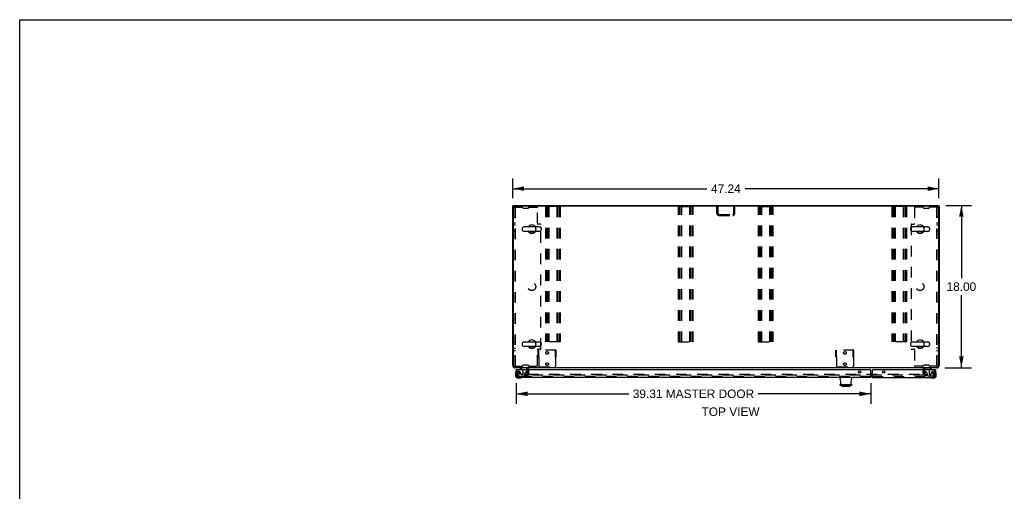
# Model space of a CAD drawing. Header units: inches. Extents: x 0 to 213, y 0 to 138.
# Tile 32 of 50: x 0 to 109, y 86 to 138. Entities that reach past the tile are written whole.
import ezdxf

# ---------------------------------------------------------------- set-up
doc = ezdxf.new("R2010")
doc.units = ezdxf.units.IN
doc.header["$LTSCALE"] = 11.736377
doc.header["$MEASUREMENT"] = 0
doc.linetypes.add('HIDDEN', pattern=[0.2, 0.1, -0.1])
doc.layers.get('0').update_dxf_attribs({"linetype": 'CONTINUOUS'})
for name, color, linetype in [('DEFAULT_2', 8, 'HIDDEN'), ('DIMENSIONS', 7, 'CONTINUOUS'), ('MASTER_DOOR_ASSEMBLY', 7, 'CONTINUOUS'), ('SLAVE_DOOR_ASSEMBLY', 7, 'CONTINUOUS')]:
    doc.layers.add(name, color=color, linetype=linetype)
doc.styles.get("Standard").update_dxf_attribs({"font": 'arial.ttf'})
doc.dimstyles.new('DIMSTYLE_1', dxfattribs={"dimtxt": 0.941421, "dimasz": 1.255227, "dimexe": 0.09, "dimexo": 0.07, "dimgap": 0.0375, "dimtad": 0, "dimtih": 1, "dimtoh": 1, "dimzin": 4, "dimdsep": 46, "dimtxsty": 'Standard', "dimblk": '_FILLED', "dimblk1": '_FILLED', "dimblk2": '_FILLED', "dimcen": 0.09, "dimazin": 1, "dimtfac": 1, "dimtdec": 3, "dimtofl": 0, "dimtmove": 0, "dimatfit": 3, "dimldrblk": '_FILLED', "dimfxl": 0, "dimtolj": 1, "dimtzin": 4, "dimarcsym": 0})

# ---------------------------------------------------------------- blocks, each defined once
blk = doc.blocks.new('_FILLED')
at = {"color": 0, "linetype": 'ByBlock'}
blk.add_solid([(0, 0), (-1, 0.2), (-1, -0.2)], dxfattribs=at)
blk = doc.blocks.new('*D1')
at = {"layer": 'DIMENSIONS', "color": 2, "linetype": 'Continuous'}
for p, q in [((54.65, 118.29), (54.65, 120.47)), ((101.89, 118.29), (101.89, 120.47)), ((54.65, 119.34), (76.16, 119.34)), ((101.89, 119.34), (80.39, 119.34))]:
    blk.add_line(p, q, dxfattribs=at)
at = {"layer": 'DIMENSIONS', "color": 2, "linetype": 'Continuous', "xscale": 1.2552274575, "yscale": 1.2552274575, "zscale": 1.2552274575, "rotation": 180}
blk.add_blockref('_FILLED', (54.65, 119.34), dxfattribs=at)
at = {"layer": 'DIMENSIONS', "color": 2, "linetype": 'Continuous', "xscale": 1.2552274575, "yscale": 1.2552274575, "zscale": 1.2552274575}
blk.add_blockref('_FILLED', (101.89, 119.34), dxfattribs=at)
at = {"layer": 'DIMENSIONS', "color": 2, "linetype": 'Continuous', "insert": (78.27, 119.81), "char_height": 0.941, "width": 3.2897, "attachment_point": 2, "line_spacing_factor": 0.9}
blk.add_mtext('47.24', dxfattribs=at)
blk = doc.blocks.new('*D2')
at = {"layer": 'DIMENSIONS', "color": 2, "linetype": 'Continuous'}
for p, q in [((102.65, 117.48), (105.5, 117.48)), ((104.37, 117.48), (104.37, 109.42)), ((104.37, 99.48), (104.37, 107.53)), ((102.53, 99.48), (105.5, 99.48))]:
    blk.add_line(p, q, dxfattribs=at)
at = {"layer": 'DIMENSIONS', "color": 2, "linetype": 'Continuous', "xscale": 1.2552274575, "yscale": 1.2552274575, "zscale": 1.2552274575}
for p, rotation in [((104.37, 117.48), 90), ((104.37, 99.48), 270)]:
    blk.add_blockref('_FILLED', p, dxfattribs=dict(at, rotation=rotation))
at = {"layer": 'DIMENSIONS', "color": 2, "linetype": 'Continuous', "insert": (104.37, 108.95), "char_height": 0.941, "width": 3.2897, "attachment_point": 2, "line_spacing_factor": 0.9}
blk.add_mtext('18.00', dxfattribs=at)
blk = doc.blocks.new('*D25')
at = {"layer": 'DIMENSIONS', "color": 2, "linetype": 'Continuous'}
for p, q in [((55.03, 97.78), (55.03, 95.47)), ((94.33, 97.78), (94.33, 95.47)), ((55.03, 96.6), (67.5, 96.6)), ((94.33, 96.6), (81.86, 96.6))]:
    blk.add_line(p, q, dxfattribs=at)
at = {"layer": 'DIMENSIONS', "color": 2, "linetype": 'Continuous', "xscale": 1.2552274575, "yscale": 1.2552274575, "zscale": 1.2552274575, "rotation": 180}
blk.add_blockref('_FILLED', (55.03, 96.6), dxfattribs=at)
at = {"layer": 'DIMENSIONS', "color": 2, "linetype": 'Continuous', "xscale": 1.2552274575, "yscale": 1.2552274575, "zscale": 1.2552274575}
blk.add_blockref('_FILLED', (94.33, 96.6), dxfattribs=at)
at = {"layer": 'DIMENSIONS', "color": 2, "linetype": 'Continuous', "insert": (74.68, 97.07), "char_height": 0.9414, "width": 13.4249, "attachment_point": 2, "line_spacing_factor": 0.9}
blk.add_mtext('39.31 MASTER DOOR', dxfattribs=at)

msp = doc.modelspace()

# ---------------------------------------------------------------- linework, layer by layer
at = {"color": 7, "linetype": 'Continuous'}
for p, q in [((0, 0), (0, 138.075)), ((0, 138.075), (213.389, 138.075)), ((54.755, 117.423), (54.651, 117.423)), ((54.755, 117.402), (54.755, 117.475)), ((101.791, 117.402), (101.791, 117.475)), ((101.791, 117.423), (101.895, 117.423)), ((55.701, 114.914), (55.701, 114.786)), ((57.586, 115.092), (55.923, 115.092)), ((57.586, 114.609), (55.923, 114.609)), ((57.809, 114.914), (57.809, 114.786)), ((98.737, 114.914), (98.737, 114.786)), ((100.622, 115.092), (98.959, 115.092)), ((100.622, 114.609), (98.959, 114.609)), ((100.845, 114.914), (100.845, 114.786)), ((55.701, 102.164), (55.701, 102.036)), ((57.586, 102.342), (55.923, 102.342)), ((57.586, 101.859), (55.923, 101.859)), ((57.809, 102.164), (57.809, 102.036)), ((98.737, 102.164), (98.737, 102.036)), ((100.622, 102.342), (98.959, 102.342)), ((100.622, 101.859), (98.959, 101.859)), ((100.845, 102.164), (100.845, 102.036)), ((56.297, 99.521), (56.297, 99.475)), ((100.249, 99.521), (100.249, 99.475)), ((100.291, 99.436), (100.291, 99.436)), ((100.291, 99.436), (100.291, 99.436))]:
    msp.add_line(p, q, dxfattribs=at)
at = {"color": 3, "linetype": 'Continuous'}
for p, q in [((54.651, 99.722), (54.651, 117.423)), ((54.703, 117.303), (54.703, 99.647)), ((54.755, 117.475), (101.791, 117.475)), ((54.823, 117.423), (101.723, 117.423)), ((101.843, 117.303), (101.843, 99.647)), ((101.895, 117.423), (101.895, 99.722)), ((54.823, 99.527), (56.278, 99.527)), ((56.297, 99.475), (54.897, 99.475)), ((56.297, 99.271), (56.297, 99.333)), ((100.218, 99.475), (56.328, 99.475)), ((101.648, 99.475), (100.249, 99.475)), ((100.249, 99.333), (100.249, 99.271)), ((100.268, 99.527), (101.723, 99.527)), ((56.297, 98.89), (56.297, 99.152)), ((100.249, 99.152), (100.249, 98.89))]:
    msp.add_line(p, q, dxfattribs=at)
for points in [[(56.312, 99.519), (56.31, 99.519), (56.308, 99.519), (56.307, 99.519), (56.306, 99.519), (56.305, 99.519), (56.303, 99.52), (56.301, 99.52), (56.3, 99.52), (56.298, 99.521), (56.296, 99.521), (56.294, 99.522), (56.292, 99.522), (56.29, 99.523), (56.288, 99.523), (56.286, 99.524), (56.283, 99.525), (56.281, 99.526), (56.278, 99.527)], [(56.328, 99.507), (56.326, 99.509), (56.325, 99.511), (56.323, 99.512), (56.322, 99.514), (56.321, 99.515), (56.32, 99.516), (56.319, 99.517), (56.318, 99.517), (56.317, 99.518), (56.316, 99.518), (56.315, 99.518), (56.314, 99.519), (56.313, 99.519), (56.313, 99.519), (56.312, 99.519)], [(100.218, 99.507), (100.219, 99.509), (100.221, 99.511), (100.222, 99.512), (100.223, 99.514), (100.225, 99.515), (100.226, 99.516), (100.227, 99.517), (100.228, 99.517), (100.229, 99.518), (100.229, 99.518), (100.23, 99.518), (100.231, 99.519), (100.232, 99.519), (100.233, 99.519), (100.234, 99.519), (100.236, 99.519)], [(100.236, 99.519), (100.237, 99.519), (100.238, 99.519), (100.239, 99.519), (100.241, 99.519), (100.242, 99.52), (100.244, 99.52), (100.246, 99.52), (100.248, 99.521), (100.25, 99.521), (100.251, 99.522), (100.253, 99.522), (100.255, 99.523), (100.258, 99.523), (100.26, 99.524), (100.262, 99.525), (100.265, 99.526), (100.268, 99.527)]]:
    msp.add_lwpolyline(points, dxfattribs=at)
for centre, radius, start, end in [((54.823, 117.303), 0.12, 90, 180), ((101.723, 117.303), 0.12, 0, 90), ((54.897, 99.722), 0.246, 180, 270), ((54.823, 99.647), 0.12, 180, 270), ((56.154, 99.333), 0.142, 0, 90), ((100.391, 99.333), 0.142, 90, 180), ((101.648, 99.722), 0.246, 270, 360), ((101.723, 99.647), 0.12, 270, 360)]:
    msp.add_arc(centre, radius, start, end, dxfattribs=at)
at = {"color": 7, "linetype": 'Continuous'}
for centre, radius, start, end in [((55.826, 114.914), 0.125, 146.81523, 180), ((55.826, 114.786), 0.125, 180, 213.18477), ((55.923, 114.85), 0.241, 90, 146.81523), ((55.923, 114.85), 0.241, 213.18477, 270), ((56.755, 114.85), 0.475, 30.55713, 149.44287), ((56.755, 114.85), 0.475, 210.55713, 329.44287), ((57.586, 114.85), 0.241, 33.18477, 90), ((57.586, 114.85), 0.241, 270, 326.81523), ((57.684, 114.914), 0.125, 0, 33.18477), ((57.684, 114.786), 0.125, 326.81523, 360), ((98.862, 114.914), 0.125, 146.81523, 180), ((98.862, 114.786), 0.125, 180, 213.18477), ((98.959, 114.85), 0.241, 90, 146.81523), ((98.959, 114.85), 0.241, 213.18477, 270), ((99.791, 114.85), 0.475, 30.55713, 149.44287), ((99.791, 114.85), 0.475, 210.55713, 329.44287), ((100.622, 114.85), 0.241, 33.18477, 90), ((100.622, 114.85), 0.241, 270, 326.81523), ((100.72, 114.914), 0.125, 0, 33.18477), ((100.72, 114.786), 0.125, 326.81523, 360), ((55.826, 102.164), 0.125, 146.81523, 180), ((55.826, 102.036), 0.125, 180, 213.18477), ((55.923, 102.1), 0.241, 90, 146.81523), ((55.923, 102.1), 0.241, 213.18477, 270), ((56.755, 102.1), 0.475, 30.55713, 149.44287), ((56.755, 102.1), 0.475, 210.55713, 329.44287), ((57.586, 102.1), 0.241, 33.18477, 90), ((57.586, 102.1), 0.241, 270, 326.81523), ((57.684, 102.164), 0.125, 0, 33.18477), ((57.684, 102.036), 0.125, 326.81523, 360), ((98.862, 102.164), 0.125, 146.81523, 180), ((98.862, 102.036), 0.125, 180, 213.18477), ((98.959, 102.1), 0.241, 90, 146.81523), ((98.959, 102.1), 0.241, 213.18477, 270), ((99.791, 102.1), 0.475, 30.55713, 149.44287), ((99.791, 102.1), 0.475, 210.55713, 329.44287), ((100.622, 102.1), 0.241, 33.18477, 90), ((100.622, 102.1), 0.241, 270, 326.81523), ((100.72, 102.164), 0.125, 0, 33.18477), ((100.72, 102.036), 0.125, 326.81523, 360)]:
    msp.add_arc(centre, radius, start, end, dxfattribs=at)
at = {"layer": 'DEFAULT_2', "color": 8, "linetype": 'HIDDEN'}
for p, q in [((54.755, 99.663), (54.755, 117.288)), ((54.755, 117.288), (55.696, 117.288)), ((54.943, 99.663), (54.943, 117.288)), ((55.755, 117.229), (55.755, 117.222)), ((55.814, 117.163), (56.321, 117.163)), ((56.38, 117.229), (56.38, 117.222)), ((56.439, 117.288), (57.321, 117.288)), ((57.38, 115.472), (57.38, 117.229)), ((58.267, 117.35), (58.267, 102.35)), ((59.892, 117.35), (58.267, 117.35)), ((58.371, 117.35), (58.371, 102.35)), ((58.538, 117.35), (58.538, 102.35)), ((58.642, 117.35), (58.642, 102.35)), ((59.517, 117.35), (59.517, 102.35)), ((59.621, 117.35), (59.621, 102.35)), ((59.788, 117.35), (59.788, 102.35)), ((59.892, 117.35), (59.892, 102.35)), ((73.031, 102.35), (73.031, 117.35)), ((73.031, 117.35), (74.656, 117.35)), ((73.135, 102.35), (73.135, 117.35)), ((73.302, 102.35), (73.302, 117.35)), ((73.406, 102.35), (73.406, 117.35)), ((74.281, 102.35), (74.281, 117.35)), ((74.385, 102.35), (74.385, 117.35)), ((74.552, 102.35), (74.552, 117.35)), ((74.656, 102.35), (74.656, 117.35)), ((77.273, 116.618), (77.273, 117.371)), ((77.377, 117.371), (77.273, 117.371)), ((77.377, 117.371), (77.377, 116.618)), ((79.169, 116.618), (79.169, 117.371)), ((79.169, 117.371), (79.273, 117.371)), ((79.273, 116.618), (79.273, 117.371)), ((81.889, 102.35), (81.889, 117.35)), ((81.889, 117.35), (83.514, 117.35)), ((81.993, 102.35), (81.993, 117.35)), ((82.16, 102.35), (82.16, 117.35)), ((82.264, 102.35), (82.264, 117.35)), ((83.139, 102.35), (83.139, 117.35)), ((83.243, 102.35), (83.243, 117.35)), ((83.41, 102.35), (83.41, 117.35)), ((83.514, 102.35), (83.514, 117.35)), ((98.278, 117.35), (96.653, 117.35)), ((96.653, 117.35), (96.653, 102.35)), ((96.757, 117.35), (96.757, 102.35)), ((96.924, 117.35), (96.924, 102.35)), ((97.028, 117.35), (97.028, 102.35)), ((97.903, 117.35), (97.903, 102.35)), ((98.007, 117.35), (98.007, 102.35)), ((98.174, 117.35), (98.174, 102.35)), ((98.278, 117.35), (98.278, 102.35)), ((99.166, 117.229), (99.166, 115.472)), ((100.107, 117.288), (99.225, 117.288)), ((100.166, 117.229), (100.166, 117.222)), ((100.225, 117.163), (100.732, 117.163)), ((100.791, 117.229), (100.791, 117.222)), ((101.791, 117.288), (100.85, 117.288)), ((101.603, 117.288), (101.603, 99.663)), ((101.791, 117.288), (101.791, 99.663)), ((54.755, 116.131), (54.943, 116.131)), ((77.519, 116.475), (79.026, 116.475)), ((77.519, 116.371), (79.026, 116.371)), ((101.791, 116.131), (101.603, 116.131)), ((54.755, 115.569), (54.943, 115.569)), ((54.943, 115.288), (54.755, 115.288)), ((54.755, 114.663), (54.943, 114.663)), ((57.696, 115.413), (57.439, 115.413)), ((57.755, 101.597), (57.755, 115.354)), ((98.791, 115.354), (98.791, 101.597)), ((98.85, 115.413), (99.107, 115.413)), ((101.603, 115.569), (101.791, 115.569)), ((101.791, 115.288), (101.603, 115.288)), ((101.791, 114.663), (101.603, 114.663)), ((54.943, 102.288), (54.755, 102.288)), ((54.755, 101.663), (54.943, 101.663)), ((57.696, 101.538), (57.439, 101.538)), ((59.892, 102.35), (58.267, 102.35)), ((73.031, 102.35), (74.656, 102.35)), ((81.889, 102.35), (83.514, 102.35)), ((98.278, 102.35), (96.653, 102.35)), ((98.85, 101.538), (99.107, 101.538)), ((101.791, 102.288), (101.603, 102.288)), ((101.791, 101.663), (101.603, 101.663)), ((54.943, 101.381), (54.755, 101.381)), ((54.755, 100.819), (54.943, 100.819)), ((57.38, 99.722), (57.38, 101.479)), ((57.458, 100.704), (57.458, 101.454)), ((59.458, 101.454), (57.458, 101.454)), ((57.536, 101.227), (57.458, 101.227)), ((57.536, 100.931), (57.458, 100.931)), ((57.536, 100.892), (57.458, 100.892)), ((57.536, 100.767), (57.458, 100.767)), ((57.458, 100.704), (57.504, 100.704)), ((57.504, 100.704), (57.559, 100.704)), ((57.528, 100.673), (57.528, 99.657)), ((57.536, 100.704), (57.536, 101.454)), ((59.356, 100.704), (59.411, 100.704)), ((59.38, 100.704), (59.38, 101.454)), ((59.458, 101.227), (59.38, 101.227)), ((59.458, 100.931), (59.38, 100.931)), ((59.458, 100.892), (59.38, 100.892)), ((59.458, 100.767), (59.38, 100.767)), ((59.387, 100.673), (59.387, 99.657)), ((59.411, 100.704), (59.458, 100.704)), ((59.458, 100.704), (59.458, 101.454)), ((92.468, 101.454), (90.468, 101.454)), ((90.468, 100.704), (90.468, 101.454)), ((90.546, 101.227), (90.468, 101.227)), ((90.546, 100.931), (90.468, 100.931)), ((90.546, 100.892), (90.468, 100.892)), ((90.546, 100.767), (90.468, 100.767)), ((90.468, 100.704), (90.514, 100.704)), ((90.514, 100.704), (90.569, 100.704)), ((90.538, 100.673), (90.538, 99.657)), ((90.546, 100.704), (90.546, 101.454)), ((92.366, 100.704), (92.421, 100.704)), ((92.39, 100.704), (92.39, 101.454)), ((92.468, 101.227), (92.39, 101.227)), ((92.468, 100.931), (92.39, 100.931)), ((92.468, 100.892), (92.39, 100.892)), ((92.468, 100.767), (92.39, 100.767)), ((92.397, 100.673), (92.397, 99.657)), ((92.421, 100.704), (92.468, 100.704)), ((92.468, 100.704), (92.468, 101.454)), ((99.166, 101.479), (99.166, 99.722)), ((101.791, 101.381), (101.603, 101.381)), ((101.791, 100.819), (101.603, 100.819)), ((54.755, 99.663), (55.696, 99.663)), ((55.755, 99.722), (55.755, 99.729)), ((56.321, 99.788), (55.814, 99.788)), ((56.38, 99.722), (56.38, 99.729)), ((56.401, 99.333), (56.401, 98.837)), ((56.439, 99.663), (57.321, 99.663)), ((57.606, 99.579), (59.309, 99.579)), ((90.616, 99.579), (92.319, 99.579)), ((100.107, 99.663), (99.225, 99.663)), ((100.145, 98.837), (100.145, 99.333)), ((100.166, 99.722), (100.166, 99.729)), ((100.732, 99.788), (100.225, 99.788)), ((100.791, 99.722), (100.791, 99.729)), ((101.791, 99.663), (100.85, 99.663)), ((55.984, 98.663), (55.984, 98.767)), ((55.984, 98.767), (56.297, 98.767)), ((56.297, 98.663), (55.984, 98.663)), ((56.297, 99.152), (56.297, 99.271)), ((56.297, 98.837), (56.297, 98.89)), ((56.312, 98.767), (100.234, 98.767)), ((100.234, 98.663), (56.312, 98.663)), ((100.249, 99.271), (100.249, 99.152)), ((100.249, 98.89), (100.249, 98.837)), ((100.249, 98.767), (100.561, 98.767)), ((100.249, 98.663), (100.561, 98.663)), ((100.561, 98.663), (100.561, 98.767))]:
    msp.add_line(p, q, dxfattribs=at)
for points in [[(57.504, 100.704), (57.507, 100.702), (57.509, 100.699), (57.511, 100.697), (57.513, 100.695), (57.514, 100.693), (57.515, 100.691), (57.517, 100.69)], [(57.517, 100.69), (57.519, 100.686), (57.521, 100.683), (57.522, 100.681), (57.524, 100.678), (57.526, 100.676), (57.528, 100.673)], [(57.538, 100.681), (57.535, 100.679), (57.533, 100.677), (57.53, 100.675), (57.528, 100.673)], [(57.559, 100.704), (57.559, 100.702), (57.558, 100.699), (57.557, 100.697), (57.556, 100.695), (57.554, 100.693), (57.552, 100.691), (57.55, 100.689), (57.548, 100.688), (57.546, 100.686), (57.543, 100.684), (57.538, 100.681)], [(59.356, 100.704), (59.357, 100.702), (59.357, 100.699), (59.358, 100.697), (59.36, 100.695), (59.361, 100.693), (59.363, 100.691), (59.365, 100.689), (59.367, 100.688), (59.369, 100.686), (59.372, 100.684)], [(59.372, 100.684), (59.377, 100.681), (59.38, 100.679), (59.383, 100.677), (59.385, 100.675), (59.387, 100.673)], [(59.397, 100.686), (59.395, 100.684), (59.394, 100.682), (59.392, 100.68), (59.391, 100.678), (59.389, 100.676), (59.387, 100.673)], [(59.411, 100.704), (59.409, 100.702), (59.407, 100.7), (59.405, 100.698), (59.404, 100.696), (59.402, 100.694), (59.401, 100.693), (59.4, 100.691), (59.399, 100.689), (59.397, 100.686)], [(90.514, 100.704), (90.517, 100.702), (90.519, 100.699), (90.521, 100.697), (90.523, 100.695), (90.524, 100.693), (90.525, 100.691), (90.527, 100.69)], [(90.527, 100.69), (90.529, 100.686), (90.531, 100.683), (90.532, 100.681), (90.534, 100.678), (90.536, 100.676), (90.538, 100.673)], [(90.548, 100.681), (90.545, 100.679), (90.543, 100.677), (90.54, 100.675), (90.538, 100.673)], [(90.569, 100.704), (90.569, 100.702), (90.568, 100.699), (90.567, 100.697), (90.566, 100.695), (90.564, 100.693), (90.562, 100.691), (90.56, 100.689), (90.558, 100.688), (90.556, 100.686), (90.554, 100.684), (90.548, 100.681)], [(92.366, 100.704), (92.367, 100.702), (92.368, 100.699), (92.369, 100.697), (92.37, 100.695), (92.371, 100.693), (92.373, 100.691), (92.375, 100.689), (92.377, 100.688), (92.379, 100.686), (92.382, 100.684)], [(92.382, 100.684), (92.387, 100.681), (92.39, 100.679), (92.393, 100.677), (92.395, 100.675), (92.397, 100.673)], [(92.407, 100.686), (92.405, 100.684), (92.404, 100.682), (92.403, 100.68), (92.401, 100.678), (92.399, 100.676), (92.397, 100.673)], [(92.421, 100.704), (92.419, 100.702), (92.417, 100.7), (92.415, 100.698), (92.414, 100.696), (92.412, 100.694), (92.411, 100.693), (92.41, 100.691), (92.409, 100.689), (92.407, 100.686)]]:
    msp.add_lwpolyline(points, dxfattribs=at)
for centre, radius in [((56.755, 114.85), 0.438), ((99.791, 114.85), 0.438), ((56.755, 108.475), 0.438), ((99.791, 108.475), 0.438), ((56.755, 102.1), 0.438), ((99.791, 102.1), 0.438), ((58.458, 101.134), 0.148), ((91.468, 101.134), 0.148), ((58.458, 99.884), 0.148), ((91.468, 99.884), 0.148)]:
    msp.add_circle(centre, radius, dxfattribs=at)
for centre, radius, start, end in [((55.696, 117.229), 0.0591, 0, 90), ((55.814, 117.222), 0.0591, 180, 270), ((56.321, 117.222), 0.0591, 270, 360), ((56.439, 117.229), 0.0591, 90, 180), ((57.321, 117.229), 0.0591, 0, 90), ((99.225, 117.229), 0.0591, 90, 180), ((100.107, 117.229), 0.0591, 0, 90), ((100.225, 117.222), 0.0591, 180, 270), ((100.732, 117.222), 0.0591, 270, 360), ((100.85, 117.229), 0.0591, 90, 180), ((77.519, 116.618), 0.246, 180, 270), ((77.519, 116.618), 0.142, 180, 270), ((79.026, 116.618), 0.246, 270, 360), ((79.026, 116.618), 0.142, 270, 360), ((57.439, 115.472), 0.0591, 180, 270), ((57.696, 115.354), 0.0591, 0, 90), ((98.85, 115.354), 0.0591, 90, 180), ((99.107, 115.472), 0.0591, 270, 360), ((57.439, 101.479), 0.0591, 90, 180), ((57.696, 101.597), 0.0591, 270, 360), ((98.85, 101.597), 0.0591, 180, 270), ((99.107, 101.479), 0.0591, 0, 90), ((55.696, 99.722), 0.0591, 270, 360), ((55.814, 99.729), 0.0591, 90, 180), ((56.321, 99.729), 0.0591, 0, 90), ((56.154, 99.333), 0.246, 0, 45.77586), ((56.439, 99.722), 0.0591, 180, 270), ((57.321, 99.722), 0.0591, 270, 360), ((57.606, 99.657), 0.078, 180, 270), ((59.309, 99.657), 0.078, 270, 360), ((90.616, 99.657), 0.078, 180, 270), ((92.319, 99.657), 0.078, 270, 360), ((99.225, 99.722), 0.0591, 180, 270), ((100.107, 99.722), 0.0591, 270, 360), ((100.391, 99.333), 0.246, 134.22414, 180), ((100.225, 99.729), 0.0591, 90, 180), ((100.732, 99.729), 0.0591, 0, 90), ((100.85, 99.722), 0.0591, 180, 270), ((56.227, 98.837), 0.174, 270, 360), ((56.227, 98.837), 0.07, 270, 360), ((100.319, 98.837), 0.174, 180, 270), ((100.319, 98.837), 0.07, 180, 270)]:
    msp.add_arc(centre, radius, start, end, dxfattribs=at)
at = {"layer": 'MASTER_DOOR_ASSEMBLY', "color": 7, "linetype": 'Continuous'}
for p, q in [((55.468, 99.475), (55.468, 99.436)), ((55.468, 99.436), (55.706, 99.298)), ((56.255, 99.271), (56.255, 99.318)), ((54.966, 98.876), (54.969, 98.914)), ((54.966, 98.876), (54.966, 98.62)), ((55.012, 99.012), (55.012, 99.012)), ((55.046, 99.271), (55.026, 99.271)), ((55.026, 98.664), (55.026, 98.62)), ((55.229, 98.417), (55.272, 98.417)), ((55.229, 98.357), (55.485, 98.357)), ((55.523, 98.36), (55.485, 98.357)), ((55.614, 98.402), (55.618, 98.403)), ((55.618, 98.403), (55.619, 98.403)), ((56.145, 99.044), (56.225, 99.125)), ((90.925, 98.307), (90.921, 98.417)), ((92.201, 98.417), (92.197, 98.307)), ((94.332, 98.841), (94.422, 98.841)), ((94.422, 98.521), (94.332, 98.521)), ((90.902, 97.625), (90.901, 97.595)), ((90.902, 97.625), (91.13, 97.625)), ((91.02, 97.63), (92.103, 97.63)), ((91.022, 97.573), (91.02, 97.625)), ((91.16, 97.427), (91.139, 97.477)), ((91.935, 97.408), (91.187, 97.408)), ((91.451, 97.408), (91.451, 97.401)), ((91.672, 97.401), (91.451, 97.401)), ((91.463, 97.625), (91.66, 97.625)), ((91.561, 97.408), (91.561, 97.401)), ((91.672, 97.408), (91.672, 97.401)), ((91.962, 97.427), (91.983, 97.477)), ((91.993, 97.625), (92.221, 97.625)), ((92.103, 97.625), (92.101, 97.573)), ((92.221, 97.625), (92.222, 97.595))]:
    msp.add_line(p, q, dxfattribs=at)
at = {"layer": 'MASTER_DOOR_ASSEMBLY', "color": 8, "linetype": 'HIDDEN'}
for p, q in [((56.098, 99.475), (55.468, 99.475)), ((55.13, 98.664), (55.13, 99.271)), ((55.204, 98.72), (55.306, 98.576)), ((94.332, 98.521), (55.255, 98.521)), ((55.37, 98.542), (55.822, 98.542)), ((55.527, 98.832), (55.527, 98.821)), ((55.658, 98.734), (55.625, 98.734)), ((55.756, 99.212), (55.756, 98.832)), ((55.822, 98.542), (55.948, 98.668)), ((55.948, 98.668), (55.948, 98.847)), ((56.006, 98.906), (56.145, 99.044)), ((56.255, 99.196), (56.255, 99.271))]:
    msp.add_line(p, q, dxfattribs=at)
at = {"layer": 'MASTER_DOOR_ASSEMBLY', "color": 3, "linetype": 'Continuous'}
for p, q in [((55.026, 98.664), (55.026, 99.271)), ((94.27, 99.271), (55.046, 99.271)), ((94.332, 98.417), (55.272, 98.417)), ((94.332, 98.417), (94.332, 99.209))]:
    msp.add_line(p, q, dxfattribs=at)
at = {"layer": 'MASTER_DOOR_ASSEMBLY', "color": 7, "linetype": 'Continuous'}
for points in [[(55.012, 99.012), (55.012, 99.01), (55.012, 99.009), (55.011, 99.005)], [(55.619, 98.403), (55.62, 98.404), (55.621, 98.404)], [(91.115, 97.495), (91.12, 97.494), (91.125, 97.492), (91.129, 97.489), (91.133, 97.486), (91.136, 97.482), (91.139, 97.478), (91.139, 97.477)], [(91.13, 97.625), (91.13, 97.625), (91.131, 97.625), (91.131, 97.625), (91.131, 97.625), (91.132, 97.625), (91.132, 97.625)], [(91.132, 97.625), (91.134, 97.625), (91.135, 97.626), (91.137, 97.627), (91.139, 97.628), (91.14, 97.629), (91.141, 97.63)], [(91.981, 97.63), (91.982, 97.629), (91.984, 97.628), (91.986, 97.627), (91.987, 97.626), (91.989, 97.625), (91.99, 97.625)], [(91.983, 97.477), (91.984, 97.478), (91.986, 97.482), (91.989, 97.486), (91.993, 97.489), (91.997, 97.492), (92.002, 97.494), (92.007, 97.495)], [(91.99, 97.625), (91.991, 97.625), (91.991, 97.625), (91.991, 97.625), (91.992, 97.625), (91.992, 97.625), (91.993, 97.625)]]:
    msp.add_lwpolyline(points, dxfattribs=at)
at = {"layer": 'MASTER_DOOR_ASSEMBLY', "color": 8, "linetype": 'HIDDEN'}
msp.add_circle((55.33, 98.884), 0.101, dxfattribs=at)
at = {"layer": 'MASTER_DOOR_ASSEMBLY', "color": 3, "linetype": 'Continuous'}
for centre in [(56.276, 99.021), (93.082, 99.021)]:
    msp.add_circle(centre, 0.133, dxfattribs=at)
at = {"layer": 'MASTER_DOOR_ASSEMBLY', "color": 7, "linetype": 'Continuous'}
for centre, radius, start, end in [((56.098, 99.318), 0.157, 0, 90), ((55.216, 98.876), 0.25, 149.11011, 180), ((55.229, 98.62), 0.263, 180, 270), ((55.014, 98.997), 0.015, 96.37959, 149.11011), ((55.011, 98.997), 0.015, 0, 83.62041), ((55.229, 98.62), 0.203, 180, 270), ((55.485, 98.607), 0.25, 270, 300.88989), ((55.606, 98.402), 0.015, 6.37959, 90), ((55.606, 98.405), 0.015, 300.88989, 353.62041), ((55.656, 99.212), 0.1, 36.54681, 59.90799), ((56.155, 99.196), 0.1, 315, 332.98246), ((91.122, 98.314), 0.197, 182, 195.75346), ((88.695, 97.63), 2.325, 0, 15.75346), ((94.427, 97.63), 2.325, 164.24654, 180), ((92, 98.314), 0.197, 344.24654, 358), ((90.979, 97.592), 0.0787, 178, 261.32603), ((91.561, 101.406), 3.937, 261.32603, 278.67397), ((91.1, 97.576), 0.0787, 182, 263.14017), ((91.187, 97.438), 0.0295, 202.5, 270), ((91.463, 97.644), 0.0197, 228.78311, 270), ((91.66, 97.644), 0.0197, 270, 311.21575), ((91.935, 97.438), 0.0295, 270, 337.5), ((92.022, 97.576), 0.0787, 276.85983, 358), ((92.143, 97.592), 0.0787, 278.67397, 2)]:
    msp.add_arc(centre, radius, start, end, dxfattribs=at)
at = {"layer": 'MASTER_DOOR_ASSEMBLY', "color": 3, "linetype": 'Continuous'}
for centre, radius, start, end in [((55.272, 98.664), 0.246, 180, 270), ((94.27, 99.209), 0.0625, 0, 90)]:
    msp.add_arc(centre, radius, start, end, dxfattribs=at)
at = {"layer": 'MASTER_DOOR_ASSEMBLY', "color": 8, "linetype": 'HIDDEN'}
for centre, radius, start, end in [((55.272, 98.664), 0.142, 180, 270), ((55.33, 98.884), 0.187, 17.84824, 196.84389), ((55.52, 98.942), 0.386, 196.84389, 215.1), ((55.37, 98.621), 0.079, 215.1, 270), ((55.134, 98.821), 0.393, 1.65986, 17.92977), ((55.625, 98.832), 0.098, 180, 270), ((55.658, 98.832), 0.098, 270, 360), ((55.656, 99.212), 0.1, 0, 36.54681), ((55.987, 98.847), 0.039, 111.60962, 180), ((55.936, 98.976), 0.1, 291.60962, 315), ((56.155, 99.196), 0.1, 332.98246, 360)]:
    msp.add_arc(centre, radius, start, end, dxfattribs=at)
at = {"layer": 'SLAVE_DOOR_ASSEMBLY', "color": 7, "linetype": 'Continuous'}
for p, q in [((100.291, 99.271), (100.291, 99.318)), ((100.84, 99.298), (101.078, 99.436)), ((101.078, 99.475), (101.078, 99.436)), ((94.332, 98.841), (94.52, 98.841)), ((94.52, 98.521), (94.332, 98.521)), ((100.401, 99.044), (100.32, 99.125)), ((100.925, 98.404), (100.925, 98.404)), ((101.022, 98.36), (101.06, 98.357)), ((101.06, 98.357), (101.317, 98.357)), ((101.273, 98.417), (101.317, 98.417)), ((101.5, 99.271), (101.52, 99.271)), ((101.52, 98.62), (101.52, 98.664)), ((101.534, 99.009), (101.534, 99.01)), ((101.535, 99.005), (101.534, 99.009)), ((101.58, 98.876), (101.577, 98.914)), ((101.58, 98.62), (101.58, 98.876))]:
    msp.add_line(p, q, dxfattribs=at)
at = {"layer": 'SLAVE_DOOR_ASSEMBLY', "color": 8, "linetype": 'HIDDEN'}
for p, q in [((100.448, 99.475), (101.078, 99.475)), ((94.52, 98.521), (101.291, 98.521)), ((100.291, 99.196), (100.291, 99.271)), ((100.539, 98.906), (100.401, 99.044)), ((100.598, 98.847), (100.598, 98.668)), ((100.598, 98.668), (100.724, 98.542)), ((101.175, 98.542), (100.724, 98.542)), ((100.79, 99.212), (100.79, 98.832)), ((100.921, 98.734), (100.888, 98.734)), ((101.019, 98.832), (101.019, 98.821)), ((101.24, 98.576), (101.341, 98.72)), ((101.416, 98.664), (101.416, 99.271))]:
    msp.add_line(p, q, dxfattribs=at)
at = {"layer": 'SLAVE_DOOR_ASSEMBLY', "color": 3, "linetype": 'Continuous'}
for p, q in [((94.52, 98.417), (94.52, 99.209)), ((94.52, 98.417), (101.273, 98.417)), ((101.5, 99.271), (94.582, 99.271)), ((101.52, 99.271), (101.52, 98.664))]:
    msp.add_line(p, q, dxfattribs=at)
at = {"layer": 'SLAVE_DOOR_ASSEMBLY', "color": 7, "linetype": 'Continuous'}
for points in [[(100.925, 98.404), (100.927, 98.403), (100.928, 98.403), (100.932, 98.402)], [(101.534, 99.01), (101.533, 99.012), (101.533, 99.012)]]:
    msp.add_lwpolyline(points, dxfattribs=at)
at = {"layer": 'SLAVE_DOOR_ASSEMBLY', "color": 3, "linetype": 'Continuous'}
for centre in [(95.77, 99.021), (100.27, 99.021)]:
    msp.add_circle(centre, 0.133, dxfattribs=at)
at = {"layer": 'SLAVE_DOOR_ASSEMBLY', "color": 8, "linetype": 'HIDDEN'}
msp.add_circle((101.216, 98.884), 0.101, dxfattribs=at)
at = {"layer": 'SLAVE_DOOR_ASSEMBLY', "color": 7, "linetype": 'Continuous'}
for centre, radius, start, end in [((100.448, 99.318), 0.157, 90, 180), ((100.391, 99.196), 0.1, 207.02681, 225), ((100.89, 99.212), 0.1, 120.09201, 143.45319), ((100.94, 98.402), 0.015, 90, 173.62041), ((100.94, 98.405), 0.015, 186.37959, 239.11011), ((101.06, 98.607), 0.25, 239.11011, 270), ((101.317, 98.62), 0.263, 270, 360), ((101.317, 98.62), 0.203, 270, 360), ((101.535, 98.997), 0.015, 96.37959, 180), ((101.531, 98.997), 0.015, 30.88989, 83.62041), ((101.33, 98.876), 0.25, 0, 30.88989)]:
    msp.add_arc(centre, radius, start, end, dxfattribs=at)
at = {"layer": 'SLAVE_DOOR_ASSEMBLY', "color": 3, "linetype": 'Continuous'}
for centre, radius, start, end in [((94.582, 99.209), 0.0625, 90, 180), ((101.273, 98.664), 0.246, 270, 360)]:
    msp.add_arc(centre, radius, start, end, dxfattribs=at)
at = {"layer": 'SLAVE_DOOR_ASSEMBLY', "color": 8, "linetype": 'HIDDEN'}
for centre, radius, start, end in [((100.391, 99.196), 0.1, 180, 207.02681), ((100.61, 98.976), 0.1, 225, 248.39038), ((100.559, 98.847), 0.039, 0, 68.39038), ((100.89, 99.212), 0.1, 143.45319, 180), ((100.888, 98.832), 0.098, 180, 270), ((100.921, 98.832), 0.098, 270, 360), ((101.412, 98.821), 0.393, 162.07023, 178.34014), ((101.216, 98.884), 0.187, 343.15611, 162.15176), ((101.175, 98.621), 0.079, 270, 324.9), ((101.273, 98.664), 0.142, 270, 360), ((101.026, 98.942), 0.386, 324.9, 343.15611)]:
    msp.add_arc(centre, radius, start, end, dxfattribs=at)

# ---------------------------------------------------------------- texts
at = {"layer": 'DIMENSIONS', "color": 2, "linetype": 'Continuous', "insert": (78.79, 95.087), "char_height": 0.9414, "width": 6.41496, "attachment_point": 2, "line_spacing_factor": 0.9}
msp.add_mtext('TOP VIEW', dxfattribs=at)

# ---------------------------------------------------------------- dimensions: what is measured, and where the dimension line sits
at = {"layer": 'DIMENSIONS', "color": 2, "linetype": 'Continuous'}
for base, p1, p2, text, picture, middle in [((101.895, 119.344), (54.651, 120.543), (101.895, 120.543), '<>\\P[]', '*D1', (78.248, 119.345)), ((94.332, 96.596), (55.026, 97.855), (94.332, 97.855), '<> MASTER DOOR\\P[]', '*D25', (74.679, 96.596))]:
    dim = msp.add_linear_dim(base=base, p1=p1, p2=p2, text=text, dimstyle='DIMSTYLE_1', dxfattribs=at)
    dim.commit()
    dim.dimension.update_dxf_attribs({"geometry": picture, "text_midpoint": middle, "dimtype": 160})
dim = msp.add_linear_dim(base=(104.374, 117.475), p1=(102.457, 99.475), p2=(102.584, 117.475), angle=90, text='<>\\P[]', dimstyle='DIMSTYLE_1', dxfattribs=at)
dim.commit()
dim.dimension.update_dxf_attribs({"geometry": '*D2', "text_midpoint": (104.414, 108.47), "dimtype": 160})

doc.saveas('drawing.dxf')
